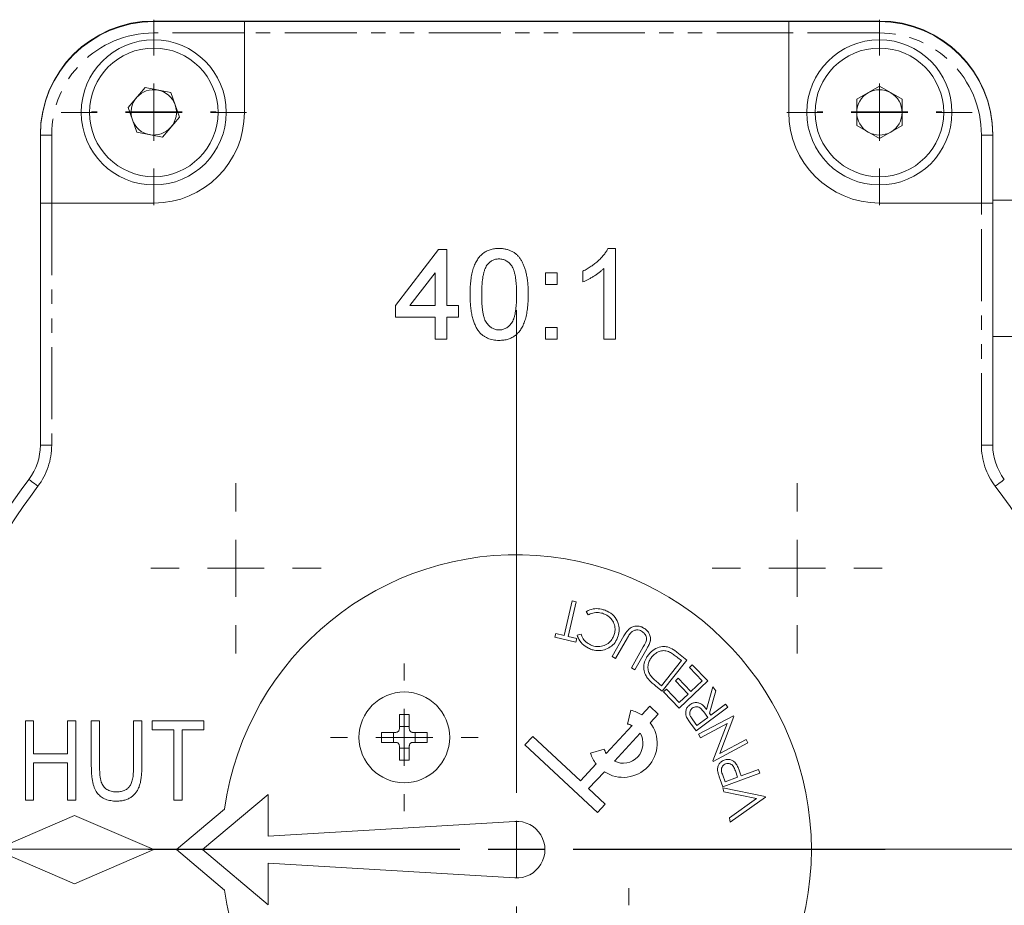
# Model space of a CAD drawing. Header units: millimetres. Extents: x 2 to 508, y -142 to 530.
# Tile 3 of 8: x 78 to 165, y -95 to -16. Entities that reach past the tile are written whole.
import ezdxf

# ---------------------------------------------------------------- set-up
doc = ezdxf.new("R2010")
doc.units = ezdxf.units.MM
doc.linetypes.add('PHANTOM', pattern=[12.7, 6.35, -1.27, 1.27, -1.27, 1.27, -1.27])

# ---------------------------------------------------------------- blocks, each defined once
blk = doc.blocks.new('SW_CENTERMARKSYMBOL_5')
at = {"color": 0, "linetype": 'Continuous', "lineweight": 0}
for p, q in [((0, 5), (0, 47.5)), ((0, 0), (0, 2.5)), ((-5, 0), (-47.5, 0)), ((0, 0), (-2.5, 0)), ((0, 0), (0, -2.5)), ((0, 0), (2.5, 0)), ((5, 0), (47.5, 0))]:
    blk.add_line(p, q, dxfattribs=at)
blk = doc.blocks.new('SW_CENTERMARKSYMBOL_8')
at = {"color": 0, "linetype": 'Continuous', "lineweight": 0}
for p, q in [((0, 5), (0, 32.5)), ((0, 0), (0, 2.5)), ((-5, 0), (-32.5, 0)), ((0, 0), (-2.5, 0)), ((0, 0), (0, -2.5)), ((0, 0), (2.5, 0)), ((5, 0), (32.5, 0)), ((0, -5), (0, -32.5))]:
    blk.add_line(p, q, dxfattribs=at)
blk = doc.blocks.new('SW_CENTERMARKSYMBOL_10')
at = {"color": 0, "linetype": 'Continuous', "lineweight": 0}
for p, q in [((0, 5), (0, 7.5)), ((0, 0), (0, 2.5)), ((-5, 0), (-7.5, 0)), ((0, 0), (-2.5, 0)), ((0, 0), (0, -2.5)), ((0, 0), (2.5, 0)), ((5, 0), (7.5, 0)), ((0, -5), (0, -7.5))]:
    blk.add_line(p, q, dxfattribs=at)
blk = doc.blocks.new('SW_CENTERMARKSYMBOL_11')
at = {"color": 0, "linetype": 'Continuous', "lineweight": 0}
for p, q in [((0, 5), (0, 7.5)), ((0, 0), (0, 2.5)), ((-5, 0), (-7.5, 0)), ((0, 0), (-2.5, 0)), ((0, 0), (0, -2.5)), ((0, 0), (2.5, 0)), ((5, 0), (7.5, 0)), ((0, -5), (0, -7.5))]:
    blk.add_line(p, q, dxfattribs=at)
blk = doc.blocks.new('SW_CENTERMARKSYMBOL_12')
at = {"color": 0, "linetype": 'Continuous', "lineweight": 0}
for p, q in [((0, 5), (0, 5.5)), ((0, 0), (0, 2.5)), ((-5, 0), (-5.5, 0)), ((0, 0), (-2.5, 0)), ((0, 0), (0, -2.5)), ((0, 0), (2.5, 0)), ((5, 0), (5.5, 0)), ((0, -5), (0, -5.5))]:
    blk.add_line(p, q, dxfattribs=at)
blk = doc.blocks.new('SW_CENTERMARKSYMBOL_13')
at = {"color": 0, "linetype": 'Continuous', "lineweight": 0}
for p, q in [((0, 5), (0, 5.5)), ((0, 0), (0, 2.5)), ((-5, 0), (-5.5, 0)), ((0, 0), (-2.5, 0)), ((0, 0), (0, -2.5)), ((0, 0), (2.5, 0)), ((5, 0), (5.5, 0)), ((0, -5), (0, -5.5))]:
    blk.add_line(p, q, dxfattribs=at)
blk = doc.blocks.new('SW_CENTERMARKSYMBOL_15')
at = {"color": 0, "linetype": 'Continuous', "lineweight": 0}
for p, q in [((0, 5), (0, 6.5)), ((0, 0), (0, 2.5)), ((-5, 0), (-6.5, 0)), ((0, 0), (-2.5, 0)), ((0, 0), (0, -2.5)), ((0, 0), (2.5, 0)), ((5, 0), (6.5, 0)), ((0, -5), (0, -6.5))]:
    blk.add_line(p, q, dxfattribs=at)
blk = doc.blocks.new('SW_CENTERMARKSYMBOL_16')
at = {"color": 0, "linetype": 'Continuous', "lineweight": 0}
for p, q in [((0, 5), (0, 6.5)), ((0, 0), (0, 2.5)), ((-5, 0), (-6.5, 0)), ((0, 0), (-2.5, 0)), ((0, 0), (0, -2.5)), ((0, 0), (2.5, 0)), ((5, 0), (6.5, 0)), ((0, -5), (0, -6.5))]:
    blk.add_line(p, q, dxfattribs=at)
blk = doc.blocks.new('SW_CENTERMARKSYMBOL_18')
at = {"color": 0, "linetype": 'Continuous', "lineweight": 0}
for p, q in [((0, 5), (0, 8.17)), ((0, 0), (0, 2.5)), ((-5, 0), (-8.17, 0)), ((0, 0), (-2.5, 0)), ((0, 0), (0, -2.5)), ((0, 0), (2.5, 0)), ((5, 0), (8.17, 0)), ((0, -5), (0, -8.17))]:
    blk.add_line(p, q, dxfattribs=at)
blk = doc.blocks.new('SW_CENTERMARKSYMBOL_19')
at = {"color": 0, "linetype": 'Continuous', "lineweight": 0}
for p, q in [((0, 5), (0, 8.17)), ((0, 0), (0, 2.5)), ((-5, 0), (-8.17, 0)), ((0, 0), (-2.5, 0)), ((0, 0), (0, -2.5)), ((0, 0), (2.5, 0)), ((5, 0), (8.17, 0)), ((0, -5), (0, -8.17))]:
    blk.add_line(p, q, dxfattribs=at)

msp = doc.modelspace()

# ---------------------------------------------------------------- linework, layer by layer
at = {"color": 7, "linetype": 'Continuous', "lineweight": 15}
for p, q in [((153.847, -16.605), (89.847, -16.605)), ((89.847, -16.658), (97.847, -16.658)), ((97.847, -16.658), (97.847, -17.658)), ((97.847, -16.658), (145.847, -16.658)), ((145.847, -16.658), (153.847, -16.658)), ((145.847, -17.658), (145.847, -16.658)), ((97.847, -24.658), (97.847, -17.658)), ((145.847, -17.658), (145.847, -24.658)), ((87.578, -24.23), (89.083, -22.479)), ((89.083, -22.479), (91.352, -22.907)), ((151.847, -23.503), (153.847, -22.349)), ((153.847, -22.349), (155.847, -23.503)), ((91.352, -22.907), (92.116, -25.086)), ((88.342, -26.409), (87.578, -24.23)), ((151.847, -25.813), (151.847, -23.503)), ((155.847, -23.503), (155.847, -25.813)), ((92.116, -25.086), (90.611, -26.837)), ((153.847, -26.967), (151.847, -25.813)), ((155.847, -25.813), (153.847, -26.967)), ((79.847, -26.605), (79.847, -26.658)), ((79.847, -32.658), (79.847, -26.658)), ((90.611, -26.837), (88.342, -26.409)), ((163.847, -26.658), (163.847, -26.605)), ((163.847, -26.658), (163.847, -32.658)), ((80.847, -32.658), (79.847, -32.658)), ((79.847, -53.993), (79.847, -32.658)), ((80.847, -32.658), (89.847, -32.658)), ((153.847, -32.658), (162.847, -32.658)), ((163.847, -32.658), (162.847, -32.658)), ((213.347, -32.405), (163.847, -32.405)), ((163.847, -32.658), (163.847, -53.993)), ((111.18, -41.684), (114.975, -36.761)), ((114.975, -36.761), (115.693, -36.761)), ((115.693, -36.761), (115.693, -41.684)), ((129.905, -36.658), (130.565, -36.658)), ((130.565, -36.658), (130.565, -44.658)), ((114.667, -38.802), (112.446, -41.684)), ((114.667, -41.684), (114.667, -38.802)), ((124.411, -38.812), (125.437, -38.812)), ((124.411, -39.837), (124.411, -38.812)), ((125.437, -38.812), (125.437, -39.837)), ((127.693, -39.603), (127.693, -38.658)), ((129.539, -44.658), (129.539, -38.424)), ((125.437, -39.837), (124.411, -39.837)), ((111.18, -42.709), (111.18, -41.684)), ((112.446, -41.684), (114.667, -41.684)), ((115.693, -41.684), (116.719, -41.684)), ((116.719, -41.684), (116.719, -42.709)), ((114.667, -42.709), (111.18, -42.709)), ((114.667, -44.658), (114.667, -42.709)), ((115.693, -42.709), (115.693, -44.658)), ((116.719, -42.709), (115.693, -42.709)), ((124.411, -43.632), (125.437, -43.632)), ((124.411, -44.658), (124.411, -43.632)), ((125.437, -43.632), (125.437, -44.658)), ((115.693, -44.658), (114.667, -44.658)), ((125.437, -44.658), (124.411, -44.658)), ((130.565, -44.658), (129.539, -44.658)), ((163.847, -44.405), (213.347, -44.405)), ((126.052, -70.78), (126.763, -67.725)), ((126.763, -67.725), (127.107, -67.805)), ((127.107, -67.805), (126.397, -70.861)), ((128.17, -68.959), (127.987, -68.667)), ((125.221, -70.934), (125.297, -70.605)), ((127.077, -71.366), (125.221, -70.934)), ((125.297, -70.605), (126.052, -70.78)), ((126.397, -70.861), (127.154, -71.037)), ((127.154, -71.037), (127.077, -71.366)), ((127.2, -70.752), (127.531, -70.651)), ((130.27, -72.643), (131.318, -70.814)), ((131.621, -70.987), (130.573, -72.816)), ((131.974, -73.618), (133.022, -71.79)), ((133.324, -71.963), (132.276, -73.791)), ((130.573, -72.816), (130.27, -72.643)), ((136.866, -72.945), (134.695, -75.685)), ((135.994, -72.254), (136.866, -72.945)), ((136.081, -72.744), (136.398, -72.995)), ((132.276, -73.791), (131.974, -73.618)), ((136.398, -72.995), (134.643, -75.21)), ((137.086, -73.588), (137.333, -73.352)), ((138.213, -74.768), (137.086, -73.588)), ((137.333, -73.352), (138.701, -74.782)), ((135.853, -74.766), (136.099, -74.531)), ((136.099, -74.531), (137.226, -75.711)), ((134.695, -75.685), (134.127, -75.234)), ((134.643, -75.21), (134.449, -75.057)), ((134.809, -75.744), (135.058, -75.507)), ((135.058, -75.507), (136.194, -76.697)), ((136.98, -75.946), (135.853, -74.766)), ((138.701, -74.782), (136.186, -77.185)), ((137.226, -75.711), (138.213, -74.768)), ((138.605, -77.293), (139.16, -75.316)), ((139.16, -75.316), (139.418, -75.663)), ((136.186, -77.185), (134.809, -75.744)), ((136.194, -76.697), (136.98, -75.946)), ((139.418, -75.663), (138.862, -77.639)), ((133.614, -77.021), (132.903, -77.783)), ((134.345, -77.704), (133.614, -77.021)), ((140.493, -77.11), (137.69, -79.193)), ((140.284, -76.83), (138.98, -77.799)), ((140.493, -77.11), (140.284, -76.83)), ((111.507, -79.018), (111.507, -77.751)), ((112.387, -77.751), (112.387, -79.018)), ((131.927, -77.363), (131.644, -78.581)), ((133.634, -78.465), (134.345, -77.704)), ((138.708, -78.001), (137.755, -78.709)), ((137.903, -79.489), (140.965, -77.847)), ((138.353, -77.516), (138.708, -78.001)), ((138.98, -77.799), (138.862, -77.639)), ((141.002, -77.916), (139.769, -81.176)), ((140.965, -77.847), (141.002, -77.916)), ((78.523, -85.291), (78.523, -78.291)), ((78.523, -78.291), (79.25, -78.291)), ((79.25, -78.291), (79.25, -81.2)), ((82.25, -78.291), (82.977, -78.291)), ((82.25, -81.2), (82.25, -78.291)), ((82.977, -78.291), (82.977, -85.291)), ((84.341, -82.319), (84.341, -78.291)), ((84.341, -78.291), (85.068, -78.291)), ((85.068, -78.291), (85.068, -82.324)), ((88.068, -82.324), (88.068, -78.291)), ((88.068, -78.291), (88.795, -78.291)), ((88.795, -78.291), (88.795, -82.319)), ((89.705, -78.291), (94.25, -78.291)), ((89.705, -79.109), (89.705, -78.291)), ((94.25, -78.291), (94.25, -79.109)), ((111.507, -78.811), (112.387, -78.811)), ((132.029, -78.719), (129.739, -81.17)), ((137.69, -79.193), (137.274, -78.634)), ((137.755, -78.709), (137.388, -78.216)), ((140.409, -78.534), (138.065, -79.79)), ((139.156, -81.826), (140.409, -78.534)), ((91.614, -79.109), (89.705, -79.109)), ((91.614, -85.291), (91.614, -79.109)), ((94.25, -79.109), (92.341, -79.109)), ((92.341, -79.109), (92.341, -85.291)), ((109.94, -79.318), (111.207, -79.318)), ((111, -80.198), (111, -79.318)), ((112.687, -79.318), (113.955, -79.318)), ((112.895, -79.318), (112.895, -80.198)), ((123.269, -79.673), (122.586, -80.404)), ((127.471, -83.598), (123.269, -79.673)), ((130.47, -81.853), (132.759, -79.401)), ((138.065, -79.79), (137.903, -79.489)), ((111.207, -80.198), (109.94, -80.198)), ((111.507, -81.766), (111.507, -80.498)), ((112.387, -80.706), (111.507, -80.706)), ((112.387, -80.498), (112.387, -81.766)), ((113.955, -80.198), (112.687, -80.198)), ((122.586, -80.404), (128.981, -86.377)), ((142.254, -80.252), (139.192, -81.893)), ((139.769, -81.176), (142.084, -79.935)), ((142.084, -79.935), (142.254, -80.252)), ((79.25, -81.2), (82.25, -81.2)), ((129.575, -80.796), (128.38, -81.16)), ((82.25, -82.018), (79.25, -82.018)), ((79.25, -82.018), (79.25, -85.291)), ((82.25, -85.291), (82.25, -82.018)), ((128.865, -82.106), (127.471, -83.598)), ((139.192, -81.893), (139.156, -81.826)), ((128.202, -84.281), (129.596, -82.789)), ((140.236, -83.672), (140.026, -83.097)), ((143.293, -82.928), (140.037, -84.113)), ((141.343, -83.269), (140.236, -83.672)), ((141.148, -82.716), (141.343, -83.269)), ((141.661, -83.154), (141.576, -82.921)), ((143.175, -82.602), (141.661, -83.154)), ((143.293, -82.928), (143.175, -82.602)), ((139.802, -83.464), (140.037, -84.113)), ((140.132, -84.57), (140.053, -84.199)), ((140.053, -84.199), (143.785, -84.959)), ((99.947, -84.791), (94.147, -89.658)), ((99.947, -88.458), (99.947, -84.791)), ((129.663, -85.646), (128.202, -84.281)), ((143.018, -85.161), (140.132, -84.57)), ((143.801, -85.034), (140.696, -87.225)), ((143.801, -85.034), (143.785, -84.959)), ((79.25, -85.291), (78.523, -85.291)), ((82.977, -85.291), (82.25, -85.291)), ((92.341, -85.291), (91.614, -85.291)), ((128.981, -86.377), (129.663, -85.646)), ((140.617, -86.853), (143.018, -85.161)), ((82.847, -86.658), (75.847, -89.658)), ((89.847, -89.658), (82.847, -86.658)), ((96.092, -86.096), (91.847, -89.658)), ((121.698, -87.162), (99.947, -88.458)), ((140.696, -87.225), (140.617, -86.853)), ((75.847, -89.658), (82.847, -92.658)), ((82.847, -92.658), (89.847, -89.658)), ((91.847, -89.658), (96.092, -93.22)), ((94.147, -89.658), (99.947, -94.525)), ((99.947, -90.858), (121.698, -92.154)), ((99.947, -94.525), (99.947, -90.858))]:
    msp.add_line(p, q, dxfattribs=at)
at = {"color": 8, "linetype": 'PHANTOM', "lineweight": 0}
for p, q in [((89.847, -16.658), (89.847, -17.658)), ((153.847, -17.658), (153.847, -16.658)), ((97.847, -17.658), (89.847, -17.658)), ((145.847, -17.658), (97.847, -17.658)), ((153.847, -17.658), (145.847, -17.658)), ((79.847, -26.658), (80.847, -26.658)), ((80.847, -26.658), (80.847, -32.658)), ((162.847, -32.658), (162.847, -26.658)), ((162.847, -26.658), (163.847, -26.658)), ((80.847, -32.658), (80.847, -53.993)), ((162.847, -53.993), (162.847, -32.658)), ((80.847, -53.993), (79.847, -53.993)), ((163.847, -53.993), (162.847, -53.993))]:
    msp.add_line(p, q, dxfattribs=at)
at = {"color": 8, "linetype": 'PHANTOM', "lineweight": 0, "flags": 128}
for points in [[(79.627, -57.62), (79.471, -57.502), (79.322, -57.388), (79.184, -57.284), (79.063, -57.192), (78.964, -57.117), (78.891, -57.061), (78.845, -57.027), (78.83, -57.015)], [(164.067, -57.62), (164.223, -57.502), (164.372, -57.388), (164.51, -57.284), (164.631, -57.192), (164.73, -57.117), (164.803, -57.061), (164.849, -57.027), (164.864, -57.015)]]:
    msp.add_lwpolyline(points, dxfattribs=at)
at = {"color": 7, "linetype": 'Continuous', "lineweight": 15}
for centre, radius in [((89.847, -24.658), 6.4), ((89.847, -24.658), 5.67), ((153.847, -24.658), 6.4), ((153.847, -24.658), 5.67), ((111.947, -79.758), 4)]:
    msp.add_circle(centre, radius, dxfattribs=at)
for centre, radius, start, end in [((89.847, -26.605), 10, 90, 180), ((89.847, -26.658), 10, 90, 180), ((153.847, -26.605), 10, 0, 90), ((153.847, -26.658), 10, 0, 90), ((89.847, -24.658), 2, 139.31779, 199.31779), ((89.847, -24.658), 2, 79.31779, 139.31779), ((89.847, -24.658), 2, 19.31779, 79.31779), ((153.847, -24.658), 2, 120, 180), ((153.847, -24.658), 2, 60, 120), ((153.847, -24.658), 2, 0, 60), ((89.847, -24.658), 2, 319.31779, 19.31779), ((89.847, -24.658), 8, 270, 0), ((153.847, -24.658), 8, 180, 270), ((153.847, -24.658), 2, 180, 240), ((153.847, -24.658), 2, 300, 0), ((89.847, -24.658), 2, 199.31779, 259.31779), ((89.847, -24.658), 2, 259.31779, 319.31779), ((153.847, -24.658), 2, 240, 300), ((74.847, -53.993), 5, 322.80761, 0), ((168.847, -53.993), 5, 180, 217.19239), ((121.847, -89.658), 54, 142.80761, 217.19239), ((121.847, -89.658), 26, 187.87455, 172.12545), ((111.947, -90.448), 12.705, 88.01534, 91.98466), ((131.249, -80.286), 3, 56.54655, 76.95248), ((131.249, -80.286), 3, 236.54655, 37.35841), ((131.249, -80.286), 1.75, 63.55403, 76.95248), ((122.637, -79.758), 12.705, 178.01534, 181.98466), ((101.258, -79.758), 12.705, 358.01534, 1.98466), ((131.249, -80.286), 1.75, 243.55403, 30.35093), ((131.249, -80.286), 3, 196.95249, 217.35841), ((131.249, -80.286), 1.75, 196.9525, 210.35093), ((111.947, -69.069), 12.705, 268.01534, 271.98466), ((121.847, -89.658), 2.5, 266.59132, 93.40868)]:
    msp.add_arc(centre, radius, start, end, dxfattribs=at)
at = {"color": 8, "linetype": 'PHANTOM', "lineweight": 0}
for centre, radius, start, end in [((89.847, -26.658), 9, 90, 180), ((153.847, -26.658), 9, 0, 90), ((74.847, -53.993), 6, 322.80761, 0), ((168.847, -53.993), 6, 180, 217.19239), ((121.847, -89.658), 53, 142.80761, 217.19239), ((121.847, -89.658), 53, 322.80761, 37.19239)]:
    msp.add_arc(centre, radius, start, end, dxfattribs=at)
at = {"color": 7, "linetype": 'Continuous', "lineweight": 15}
for points, knots in [([(117.744, -40.712), (117.745, -40.598), (117.747, -40.374), (117.76, -40.047), (117.782, -39.735), (117.815, -39.441), (117.853, -39.163), (117.904, -38.901), (117.96, -38.655), (118.028, -38.425), (118.103, -38.21), (118.188, -38.009), (118.283, -37.823), (118.384, -37.649), (118.497, -37.491), (118.614, -37.345), (118.744, -37.214), (118.881, -37.097), (119.029, -36.994), (119.184, -36.904), (119.349, -36.825), (119.524, -36.766), (119.707, -36.718), (119.899, -36.682), (120.101, -36.661), (120.238, -36.659), (120.308, -36.658)], [0, 0, 0, 0, 0.063114, 0.123615, 0.180974, 0.235261, 0.287101, 0.336031, 0.382382, 0.426334, 0.468211, 0.50825, 0.546628, 0.58365, 0.618994, 0.653583, 0.687156, 0.720422, 0.75323, 0.78626, 0.819504, 0.853545, 0.888308, 0.923996, 0.96135, 1, 1, 1, 1]), ([(120.308, -36.658), (120.411, -36.661), (120.613, -36.667), (120.908, -36.715), (121.185, -36.798), (121.446, -36.91), (121.685, -37.052), (121.898, -37.224), (122.084, -37.425), (122.24, -37.658), (122.376, -37.915), (122.497, -38.198), (122.606, -38.507), (122.683, -38.783), (122.739, -39.021), (122.775, -39.218), (122.806, -39.43), (122.829, -39.658), (122.848, -39.9), (122.863, -40.157), (122.87, -40.429), (122.872, -40.616), (122.873, -40.712)], [0, 0, 0, 0, 0.056724, 0.111437, 0.164368, 0.216435, 0.267641, 0.31736, 0.367473, 0.41821, 0.471404, 0.527966, 0.588061, 0.652134, 0.686345, 0.723264, 0.76261, 0.804739, 0.84943, 0.896711, 0.94689, 1, 1, 1, 1]), ([(127.693, -38.658), (127.821, -38.592), (128.074, -38.462), (128.431, -38.237), (128.764, -37.994), (129.068, -37.731), (129.34, -37.463), (129.57, -37.192), (129.762, -36.929), (129.859, -36.746), (129.905, -36.658)], [0, 0, 0, 0, 0.142657, 0.281169, 0.416977, 0.550852, 0.678364, 0.795032, 0.901998, 1, 1, 1, 1]), ([(119.233, -38.129), (119.195, -38.193), (119.115, -38.327), (119.024, -38.561), (118.945, -38.829), (118.879, -39.134), (118.832, -39.475), (118.795, -39.854), (118.775, -40.269), (118.772, -40.559), (118.77, -40.709)], [0, 0, 0, 0, 0.083888, 0.177154, 0.282514, 0.3994, 0.529491, 0.672802, 0.829536, 1, 1, 1, 1]), ([(120.297, -37.581), (120.244, -37.582), (120.14, -37.585), (119.987, -37.611), (119.842, -37.655), (119.703, -37.714), (119.574, -37.794), (119.45, -37.887), (119.337, -38.001), (119.268, -38.086), (119.233, -38.129)], [0, 0, 0, 0, 0.127665, 0.251739, 0.372753, 0.492147, 0.61407, 0.737197, 0.865607, 1, 1, 1, 1]), ([(121.847, -40.709), (121.846, -40.559), (121.844, -40.27), (121.823, -39.857), (121.79, -39.484), (121.745, -39.15), (121.685, -38.855), (121.612, -38.599), (121.526, -38.383), (121.423, -38.204), (121.308, -38.057), (121.189, -37.929), (121.061, -37.821), (120.923, -37.734), (120.778, -37.664), (120.625, -37.616), (120.464, -37.586), (120.354, -37.583), (120.297, -37.581)], [0, 0, 0, 0, 0.115629, 0.221541, 0.317048, 0.403151, 0.480181, 0.547649, 0.607036, 0.658652, 0.705723, 0.749804, 0.792587, 0.833874, 0.874768, 0.915223, 0.956881, 1, 1, 1, 1]), ([(129.539, -38.424), (129.48, -38.481), (129.357, -38.599), (129.15, -38.767), (128.918, -38.937), (128.666, -39.1), (128.408, -39.254), (128.159, -39.392), (127.923, -39.509), (127.768, -39.573), (127.693, -39.603)], [0, 0, 0, 0, 0.11167, 0.232094, 0.362743, 0.502558, 0.641525, 0.771098, 0.890162, 1, 1, 1, 1]), ([(118.522, -43.99), (118.458, -43.898), (118.327, -43.71), (118.174, -43.388), (118.038, -43.034), (117.931, -42.641), (117.847, -42.211), (117.786, -41.744), (117.752, -41.241), (117.747, -40.892), (117.744, -40.712)], [0, 0, 0, 0, 0.097421, 0.200886, 0.311172, 0.429798, 0.55774, 0.694715, 0.84213, 1, 1, 1, 1]), ([(118.77, -40.709), (118.771, -40.863), (118.773, -41.158), (118.793, -41.578), (118.828, -41.958), (118.875, -42.296), (118.936, -42.593), (119.013, -42.847), (119.099, -43.063), (119.207, -43.237), (119.324, -43.379), (119.445, -43.501), (119.573, -43.605), (119.707, -43.691), (119.848, -43.757), (119.996, -43.804), (120.15, -43.832), (120.256, -43.835), (120.308, -43.837)], [0, 0, 0, 0, 0.1184055, 0.2266543, 0.3240923, 0.4117048, 0.4890259, 0.5569094, 0.6162333, 0.6673493, 0.7135124, 0.7576965, 0.7994925, 0.8399761, 0.8798857, 0.9191487, 0.9592274, 1, 1, 1, 1]), ([(120.308, -43.837), (120.361, -43.835), (120.467, -43.831), (120.621, -43.805), (120.768, -43.755), (120.91, -43.69), (121.044, -43.605), (121.172, -43.501), (121.293, -43.379), (121.41, -43.235), (121.517, -43.06), (121.605, -42.845), (121.681, -42.59), (121.742, -42.293), (121.789, -41.956), (121.824, -41.577), (121.844, -41.157), (121.846, -40.863), (121.847, -40.709)], [0, 0, 0, 0, 0.0407818, 0.0808696, 0.1202682, 0.1601869, 0.2004597, 0.2422652, 0.2864593, 0.3329521, 0.3844305, 0.4433891, 0.5116815, 0.58902, 0.6762452, 0.7737052, 0.8815678, 1, 1, 1, 1]), ([(122.873, -40.712), (122.872, -40.826), (122.869, -41.049), (122.857, -41.374), (122.834, -41.682), (122.805, -41.976), (122.762, -42.253), (122.716, -42.514), (122.658, -42.76), (122.591, -42.989), (122.515, -43.204), (122.432, -43.405), (122.34, -43.592), (122.236, -43.765), (122.126, -43.924), (122.007, -44.071), (121.879, -44.203), (121.74, -44.32), (121.594, -44.425), (121.437, -44.515), (121.272, -44.59), (121.097, -44.654), (120.913, -44.7), (120.72, -44.736), (120.517, -44.757), (120.379, -44.759), (120.308, -44.761)], [0, 0, 0, 0, 0.062874, 0.122837, 0.179657, 0.23396, 0.285595, 0.334513, 0.380905, 0.424895, 0.466529, 0.506488, 0.545032, 0.581831, 0.617448, 0.652067, 0.68588, 0.719175, 0.752182, 0.78524, 0.818656, 0.852548, 0.887626, 0.923635, 0.961022, 1, 1, 1, 1]), ([(120.308, -44.761), (120.216, -44.758), (120.036, -44.753), (119.772, -44.718), (119.525, -44.656), (119.292, -44.574), (119.075, -44.463), (118.875, -44.329), (118.686, -44.174), (118.577, -44.052), (118.522, -43.99)], [0, 0, 0, 0, 0.137903, 0.268873, 0.395178, 0.517089, 0.636743, 0.756222, 0.876628, 1, 1, 1, 1]), ([(127.987, -68.667), (128.046, -68.635), (128.276, -68.505), (128.733, -68.391), (129.249, -68.42), (129.544, -68.519), (129.653, -68.555)], [0, 0, 0, 0, 0.116121, 0.458882, 0.801933, 1, 1, 1, 1]), ([(129.653, -68.555), (129.714, -68.58), (129.997, -68.695), (130.466, -69.001), (130.68, -69.425), (130.786, -69.633)], [0, 0, 0, 0, 0.124478, 0.570806, 1, 1, 1, 1]), ([(129.517, -68.856), (129.453, -68.834), (129.232, -68.759), (128.823, -68.726), (128.431, -68.826), (128.226, -68.93), (128.17, -68.959)], [0, 0, 0, 0, 0.143802, 0.504106, 0.864958, 1, 1, 1, 1]), ([(130.429, -70.791), (130.45, -70.728), (130.515, -70.537), (130.556, -70.171), (130.457, -69.718), (130.206, -69.294), (129.868, -69.008), (129.616, -68.899), (129.517, -68.856)], [0, 0, 0, 0, 0.083899, 0.253146, 0.456441, 0.655618, 0.86349, 1, 1, 1, 1]), ([(130.786, -69.633), (130.807, -69.697), (130.888, -69.944), (130.926, -70.403), (130.816, -70.769), (130.762, -70.949)], [0, 0, 0, 0, 0.149173, 0.581724, 1, 1, 1, 1]), ([(131.318, -70.814), (131.352, -70.757), (131.474, -70.551), (131.682, -70.258), (132.016, -70.018), (132.371, -69.927), (132.725, -69.946), (132.932, -70.049), (133.022, -70.094)], [0, 0, 0, 0, 0.095343, 0.343187, 0.507596, 0.671708, 0.858109, 1, 1, 1, 1]), ([(132.872, -70.392), (132.811, -70.363), (132.669, -70.296), (132.418, -70.274), (132.162, -70.342), (132.006, -70.451), (131.935, -70.519), (131.923, -70.531)], [0, 0, 0, 0, 0.19499, 0.454897, 0.715758, 0.94928, 1, 1, 1, 1]), ([(133.022, -70.094), (133.078, -70.129), (133.25, -70.235), (133.493, -70.483), (133.66, -70.853), (133.666, -71.14), (133.638, -71.276), (133.634, -71.292)], [0, 0, 0, 0, 0.139113, 0.420332, 0.709849, 0.965078, 1, 1, 1, 1]), ([(128.366, -71.977), (128.304, -71.951), (128.038, -71.843), (127.614, -71.545), (127.31, -71.107), (127.222, -70.824), (127.2, -70.752)], [0, 0, 0, 0, 0.1142875, 0.4919266, 0.8711367, 1, 1, 1, 1]), ([(127.531, -70.651), (127.553, -70.715), (127.627, -70.936), (127.855, -71.274), (128.185, -71.53), (128.41, -71.623), (128.482, -71.653)], [0, 0, 0, 0, 0.140014, 0.489452, 0.836015, 1, 1, 1, 1]), ([(130.762, -70.949), (130.737, -71.011), (130.637, -71.254), (130.366, -71.632), (129.874, -71.965), (129.296, -72.138), (128.772, -72.112), (128.472, -72.012), (128.366, -71.977)], [0, 0, 0, 0, 0.068962, 0.271061, 0.469962, 0.673233, 0.884959, 1, 1, 1, 1]), ([(128.482, -71.653), (128.546, -71.675), (128.776, -71.752), (129.201, -71.778), (129.711, -71.64), (130.122, -71.337), (130.335, -71.023), (130.411, -70.834), (130.429, -70.791)], [0, 0, 0, 0, 0.0846371, 0.30729, 0.5283264, 0.7414549, 0.9407728, 1, 1, 1, 1]), ([(131.923, -70.531), (131.881, -70.583), (131.803, -70.681), (131.708, -70.837), (131.65, -70.937), (131.621, -70.987)], [0, 0, 0, 0, 0.366379, 0.68296, 1, 1, 1, 1]), ([(133.242, -71.377), (133.264, -71.313), (133.31, -71.187), (133.318, -70.974), (133.227, -70.732), (133.073, -70.525), (132.925, -70.427), (132.872, -70.392)], [0, 0, 0, 0, 0.173817, 0.34897, 0.540561, 0.835111, 1, 1, 1, 1]), ([(133.022, -71.79), (133.054, -71.732), (133.109, -71.635), (133.185, -71.498), (133.223, -71.417), (133.242, -71.377)], [0, 0, 0, 0, 0.427231, 0.713382, 1, 1, 1, 1]), ([(133.634, -71.292), (133.615, -71.356), (133.575, -71.484), (133.466, -71.706), (133.379, -71.864), (133.324, -71.963)], [0, 0, 0, 0, 0.271046, 0.5413, 1, 1, 1, 1]), ([(133.499, -72.452), (133.542, -72.401), (133.718, -72.191), (134.109, -71.892), (134.661, -71.725), (135.216, -71.771), (135.639, -71.987), (135.893, -72.178), (135.994, -72.254)], [0, 0, 0, 0, 0.07045, 0.289335, 0.509046, 0.663439, 0.866423, 1, 1, 1, 1]), ([(133.313, -74.429), (133.279, -74.371), (133.158, -74.166), (133.045, -73.76), (133.08, -73.233), (133.254, -72.788), (133.428, -72.549), (133.499, -72.452)], [0, 0, 0, 0, 0.094376, 0.3366, 0.581889, 0.830643, 1, 1, 1, 1]), ([(133.664, -74.307), (133.628, -74.251), (133.519, -74.08), (133.418, -73.747), (133.436, -73.328), (133.571, -72.959), (133.716, -72.757), (133.78, -72.668)], [0, 0, 0, 0, 0.113414, 0.343236, 0.577793, 0.814536, 1, 1, 1, 1]), ([(133.78, -72.668), (133.823, -72.617), (133.953, -72.462), (134.222, -72.25), (134.61, -72.108), (134.966, -72.105), (135.167, -72.169), (135.238, -72.191)], [0, 0, 0, 0, 0.121802, 0.367554, 0.615902, 0.86501, 1, 1, 1, 1]), ([(135.238, -72.191), (135.299, -72.219), (135.482, -72.302), (135.76, -72.497), (135.974, -72.661), (136.081, -72.744)], [0, 0, 0, 0, 0.198166, 0.597741, 1, 1, 1, 1]), ([(134.127, -75.234), (134.075, -75.192), (133.919, -75.067), (133.626, -74.819), (133.427, -74.572), (133.313, -74.429)], [0, 0, 0, 0, 0.174223, 0.522845, 1, 1, 1, 1]), ([(134.449, -75.057), (134.397, -75.015), (134.231, -74.881), (133.952, -74.647), (133.76, -74.421), (133.664, -74.307)], [0, 0, 0, 0, 0.183761, 0.589634, 1, 1, 1, 1]), ([(136.841, -77.973), (136.818, -77.91), (136.761, -77.761), (136.751, -77.501), (136.824, -77.222), (136.971, -77.015), (137.088, -76.92), (137.131, -76.885)], [0, 0, 0, 0, 0.164644, 0.391579, 0.628241, 0.862806, 1, 1, 1, 1]), ([(137.388, -78.216), (137.349, -78.162), (137.256, -78.03), (137.14, -77.839), (137.104, -77.625), (137.139, -77.447), (137.219, -77.288), (137.307, -77.212), (137.348, -77.177)], [0, 0, 0, 0, 0.169157, 0.409893, 0.558975, 0.707919, 0.862574, 1, 1, 1, 1]), ([(137.131, -76.885), (137.187, -76.848), (137.328, -76.753), (137.594, -76.678), (137.894, -76.702), (138.214, -76.852), (138.436, -77.075), (138.568, -77.246), (138.605, -77.293)], [0, 0, 0, 0, 0.1156036, 0.2936127, 0.4657318, 0.6251489, 0.8959519, 1, 1, 1, 1]), ([(137.348, -77.177), (137.406, -77.141), (137.522, -77.07), (137.727, -77.045), (137.917, -77.089), (138.143, -77.239), (138.266, -77.401), (138.353, -77.516)], [0, 0, 0, 0, 0.167077, 0.335515, 0.498049, 0.644333, 1, 1, 1, 1]), ([(137.274, -78.634), (137.234, -78.581), (137.155, -78.473), (137.003, -78.258), (136.906, -78.087), (136.841, -77.973)], [0, 0, 0, 0, 0.252921, 0.50585, 1, 1, 1, 1]), ([(111.207, -79.318), (111.241, -79.315), (111.308, -79.309), (111.397, -79.258), (111.465, -79.182), (111.502, -79.098), (111.506, -79.042), (111.507, -79.018)], [0, 0, 0, 0, 0.213616, 0.427297, 0.639459, 0.850958, 1, 1, 1, 1]), ([(112.387, -79.018), (112.391, -79.052), (112.397, -79.119), (112.448, -79.208), (112.524, -79.276), (112.608, -79.313), (112.664, -79.317), (112.687, -79.318)], [0, 0, 0, 0, 0.213616, 0.427296, 0.63946, 0.850957, 1, 1, 1, 1]), ([(111.507, -80.498), (111.504, -80.465), (111.498, -80.398), (111.447, -80.308), (111.371, -80.241), (111.287, -80.204), (111.231, -80.2), (111.207, -80.198)], [0, 0, 0, 0, 0.213616, 0.427298, 0.639458, 0.850956, 1, 1, 1, 1]), ([(112.687, -80.198), (112.654, -80.202), (112.587, -80.208), (112.497, -80.259), (112.43, -80.334), (112.393, -80.419), (112.389, -80.475), (112.387, -80.498)], [0, 0, 0, 0, 0.213616, 0.427296, 0.639458, 0.850958, 1, 1, 1, 1]), ([(86.578, -85.382), (86.488, -85.38), (86.311, -85.377), (86.057, -85.343), (85.819, -85.292), (85.599, -85.218), (85.396, -85.122), (85.21, -85.007), (85.044, -84.868), (84.893, -84.708), (84.76, -84.52), (84.647, -84.299), (84.553, -84.047), (84.473, -83.764), (84.414, -83.448), (84.373, -83.1), (84.345, -82.721), (84.342, -82.457), (84.341, -82.319)], [0, 0, 0, 0, 0.0621711, 0.1208758, 0.1761981, 0.2290707, 0.2801445, 0.3296926, 0.3791295, 0.4286081, 0.4804132, 0.536863, 0.5981211, 0.665054, 0.7386094, 0.8185765, 0.9056472, 1, 1, 1, 1]), ([(85.068, -82.324), (85.069, -82.4), (85.07, -82.547), (85.077, -82.76), (85.088, -82.956), (85.103, -83.136), (85.125, -83.3), (85.15, -83.447), (85.179, -83.578), (85.223, -83.729), (85.296, -83.895), (85.406, -84.072), (85.541, -84.222), (85.699, -84.347), (85.879, -84.445), (86.078, -84.514), (86.295, -84.556), (86.445, -84.561), (86.523, -84.564)], [0, 0, 0, 0, 0.074505, 0.143952, 0.207916, 0.266902, 0.320566, 0.368949, 0.412615, 0.451707, 0.52237, 0.589127, 0.654338, 0.719234, 0.785079, 0.853278, 0.923972, 1, 1, 1, 1]), ([(86.523, -84.564), (86.588, -84.562), (86.715, -84.56), (86.898, -84.538), (87.068, -84.504), (87.223, -84.452), (87.365, -84.388), (87.493, -84.31), (87.605, -84.215), (87.707, -84.107), (87.793, -83.975), (87.868, -83.819), (87.929, -83.635), (87.982, -83.425), (88.021, -83.187), (88.048, -82.924), (88.065, -82.633), (88.067, -82.43), (88.068, -82.324)], [0, 0, 0, 0, 0.062128, 0.120557, 0.174825, 0.22647, 0.275397, 0.322468, 0.368782, 0.414633, 0.463298, 0.517828, 0.578724, 0.647359, 0.723099, 0.807264, 0.899204, 1, 1, 1, 1]), ([(88.795, -82.319), (88.795, -82.402), (88.794, -82.563), (88.783, -82.799), (88.77, -83.024), (88.749, -83.238), (88.72, -83.44), (88.686, -83.631), (88.647, -83.81), (88.602, -83.98), (88.548, -84.138), (88.484, -84.288), (88.41, -84.43), (88.328, -84.564), (88.232, -84.687), (88.127, -84.803), (88.014, -84.911), (87.89, -85.009), (87.757, -85.097), (87.613, -85.172), (87.463, -85.239), (87.302, -85.291), (87.134, -85.332), (86.956, -85.359), (86.77, -85.379), (86.643, -85.381), (86.578, -85.382)], [0, 0, 0, 0, 0.057011, 0.111445, 0.163641, 0.21303, 0.260012, 0.304613, 0.347221, 0.387277, 0.425715, 0.463142, 0.50007, 0.535979, 0.571955, 0.60768, 0.643832, 0.680212, 0.717105, 0.754184, 0.792042, 0.830687, 0.870815, 0.911966, 0.955096, 1, 1, 1, 1]), ([(140.165, -81.764), (140.103, -81.79), (139.952, -81.853), (139.75, -82.024), (139.61, -82.278), (139.564, -82.512), (139.574, -82.651), (139.577, -82.694)], [0, 0, 0, 0, 0.1685024, 0.4128087, 0.6494371, 0.889613, 1, 1, 1, 1]), ([(140.026, -83.097), (140.005, -83.034), (139.954, -82.885), (139.9, -82.672), (139.923, -82.462), (140.006, -82.303), (140.128, -82.172), (140.236, -82.123), (140.287, -82.1)], [0, 0, 0, 0, 0.170501, 0.40491, 0.552721, 0.700526, 0.856844, 1, 1, 1, 1]), ([(141.222, -82.113), (141.182, -82.059), (141.087, -81.928), (140.877, -81.771), (140.607, -81.688), (140.362, -81.701), (140.222, -81.746), (140.165, -81.764)], [0, 0, 0, 0, 0.166022, 0.40038, 0.636729, 0.851789, 1, 1, 1, 1]), ([(140.287, -82.1), (140.353, -82.082), (140.484, -82.047), (140.687, -82.083), (140.856, -82.181), (141.027, -82.39), (141.098, -82.581), (141.148, -82.716)], [0, 0, 0, 0, 0.167508, 0.336358, 0.49698, 0.643804, 1, 1, 1, 1]), ([(141.576, -82.921), (141.553, -82.859), (141.49, -82.69), (141.385, -82.414), (141.276, -82.214), (141.222, -82.113)], [0, 0, 0, 0, 0.226275, 0.612044, 1, 1, 1, 1]), ([(139.577, -82.694), (139.589, -82.76), (139.618, -82.925), (139.701, -83.18), (139.768, -83.369), (139.802, -83.464)], [0, 0, 0, 0, 0.249516, 0.624229, 1, 1, 1, 1])]:
    msp.add_open_spline(points, degree=3, knots=knots, dxfattribs=at)

# ---------------------------------------------------------------- block references
at = {"color": 7, "linetype": 'Continuous', "lineweight": 0}
for name, p in [('SW_CENTERMARKSYMBOL_18', (89.847, -24.658)), ('SW_CENTERMARKSYMBOL_19', (153.847, -24.658)), ('SW_CENTERMARKSYMBOL_12', (89.847, -24.605)), ('SW_CENTERMARKSYMBOL_13', (153.847, -24.605)), ('SW_CENTERMARKSYMBOL_5', (121.847, -89.605)), ('SW_CENTERMARKSYMBOL_8', (121.847, -89.658)), ('SW_CENTERMARKSYMBOL_11', (97.098, -64.856)), ('SW_CENTERMARKSYMBOL_10', (146.596, -64.856)), ('SW_CENTERMARKSYMBOL_15', (111.947, -79.758)), ('SW_CENTERMARKSYMBOL_16', (131.746, -99.557))]:
    msp.add_blockref(name, p, dxfattribs=at)

doc.saveas('drawing.dxf')
